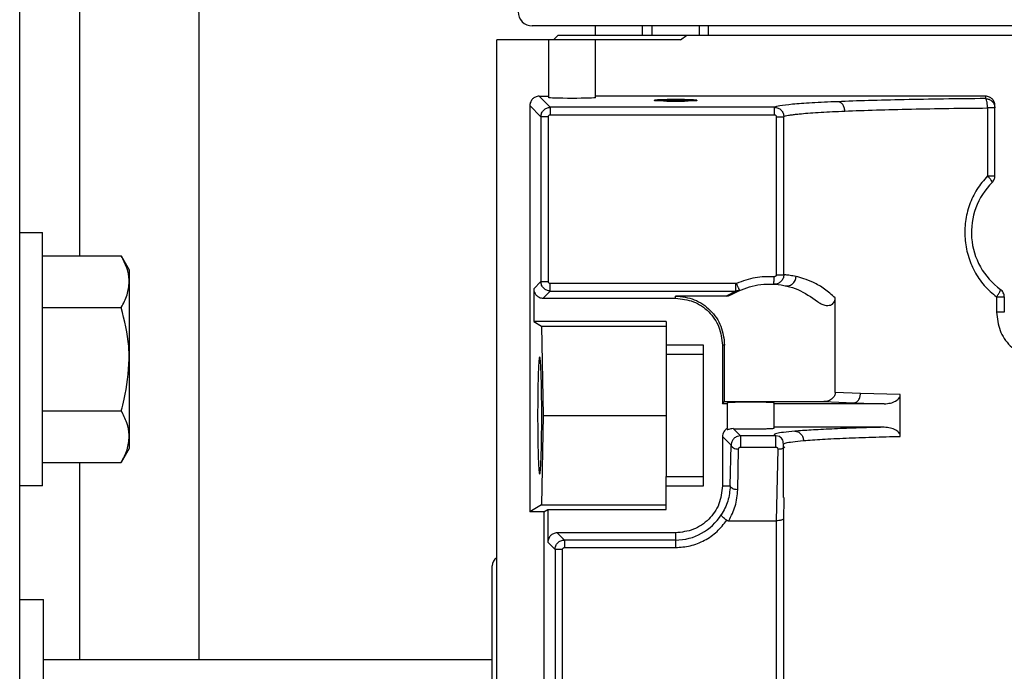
# Model space of a CAD drawing. Header units: inches. Extents: x 218.9 to 312.4, y 214.8 to 247.8.
# Tile 145 of 256: x 256.102 to 256.36, y 224.835 to 225.006. Entities that reach past the tile are written whole.
import ezdxf

# ---------------------------------------------------------------- set-up
doc = ezdxf.new("R2010")
doc.units = ezdxf.units.IN
doc.header["$LTSCALE"] = 0.25
doc.header["$MEASUREMENT"] = 0
doc.layers.add('ANNOTATIONS', color=1, linetype='Continuous')
doc.layers.add('MOTOR RH', color=7, linetype='Continuous')
doc.styles.add('ARIAL', font='arial.ttf', dxfattribs={"height": 0.09375})
doc.dimstyles.new('STANDARD$0', dxfattribs={"dimtxt": 0.09375, "dimasz": 0.09375, "dimexe": 0.03125, "dimexo": 0.046875, "dimgap": 0.09, "dimtad": 0, "dimtih": 1, "dimtoh": 1, "dimdec": 4, "dimzin": 0, "dimdsep": 46, "dimtxsty": 'ARIAL', "dimcen": 0.09, "dimadec": 0, "dimazin": 0, "dimtfac": 1, "dimtdec": 4, "dimtofl": 0, "dimtmove": 0, "dimatfit": 1, "dimfxl": 1, "dimtolj": 1, "dimtzin": 0, "dimarcsym": 0})

# ---------------------------------------------------------------- blocks, each defined once
blk = doc.blocks.new('*D113')
at = {"layer": 'ANNOTATIONS', "color": 0, "lineweight": -2, "transparency": 16777216}
for p, q in [((255.4929976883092, 223.5726725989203), (255.4929976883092, 225.8445399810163)), ((256.9914460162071, 225.558016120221), (256.9914460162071, 225.8445399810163)), ((255.5867476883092, 225.8132899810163), (256.0611257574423, 225.8132899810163)), ((256.8976960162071, 225.8132899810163), (256.4233179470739, 225.8132899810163))]:
    blk.add_line(p, q, dxfattribs=at)
at = {"layer": 'ANNOTATIONS', "color": 0, "transparency": 16777216}
for points in [[(255.5867476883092, 225.8289149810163), (255.5867476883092, 225.7976649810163), (255.4929976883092, 225.8132899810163)], [(256.8976960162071, 225.8289149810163), (256.8976960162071, 225.7976649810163), (256.9914460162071, 225.8132899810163)]]:
    blk.add_solid(points, dxfattribs=at)
at = {"layer": 'defpoints', "color": 0, "transparency": 16777216}
for p in [(255.4929976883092, 225.8132899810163), (256.9914460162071, 225.511141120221), (255.4929976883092, 223.5257975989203)]:
    blk.add_point(p, dxfattribs=at)
at = {"layer": 'ANNOTATIONS', "color": 0, "transparency": 16777216, "insert": (256.2422218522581, 225.8132899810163), "char_height": 0.09375, "attachment_point": 5, "style": 'ARIAL'}
blk.add_mtext('\\A1;25"', dxfattribs=at)
blk = doc.blocks.new('*D115')
at = {"layer": 'ANNOTATIONS', "color": 0, "lineweight": -2, "transparency": 16777216}
for p, q in [((255.4929976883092, 223.5726725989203), (255.4929976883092, 225.542391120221)), ((256.8367468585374, 224.8765007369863), (256.8367468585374, 225.542391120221)), ((255.5867476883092, 225.511141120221), (255.87455039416, 225.511141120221)), ((256.7429968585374, 225.511141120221), (256.4551941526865, 225.511141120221))]:
    blk.add_line(p, q, dxfattribs=at)
at = {"layer": 'ANNOTATIONS', "color": 0, "transparency": 16777216}
for points in [[(255.5867476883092, 225.526766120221), (255.5867476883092, 225.495516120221), (255.4929976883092, 225.511141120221)], [(256.7429968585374, 225.526766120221), (256.7429968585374, 225.495516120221), (256.8367468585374, 225.511141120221)]]:
    blk.add_solid(points, dxfattribs=at)
at = {"layer": 'defpoints', "color": 0, "transparency": 16777216}
for p in [(256.8367468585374, 225.511141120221), (256.8367468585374, 224.8296257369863), (255.4929976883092, 223.5257975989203)]:
    blk.add_point(p, dxfattribs=at)
at = {"layer": 'ANNOTATIONS', "color": 0, "transparency": 16777216, "insert": (256.1648722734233, 225.511141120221), "char_height": 0.09375, "attachment_point": 5, "style": 'ARIAL'}
blk.add_mtext('\\A1;21 1/2"', dxfattribs=at)

msp = doc.modelspace()

# ---------------------------------------------------------------- linework, layer by layer
at = {"layer": 'MOTOR RH'}
for p, q in [((256.1023742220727, 224.3383579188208), (256.1023742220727, 225.2446066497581)), ((256.1492483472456, 225.1664823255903), (256.1492483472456, 224.8382953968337)), ((256.1179993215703, 225.1258878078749), (256.1179993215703, 224.944034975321)), ((256.5035791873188, 225.004327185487), (256.2366008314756, 225.004327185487)), ((256.2532103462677, 225.0018655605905), (256.2532103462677, 225.004247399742)), ((256.2655137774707, 225.0018655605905), (256.2655137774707, 225.004247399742)), ((256.2680458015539, 225.0018655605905), (256.2680458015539, 225.004327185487)), ((256.2803480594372, 225.004327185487), (256.2803480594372, 225.0018655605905)), ((256.282738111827, 225.0018655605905), (256.282738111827, 225.004327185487)), ((256.2754600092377, 225.0006359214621), (256.2273738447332, 225.0006359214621)), ((256.2273738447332, 224.4888244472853), (256.2273738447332, 225.0006359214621)), ((256.2409069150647, 225.0006359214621), (256.2409069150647, 224.9855282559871)), ((256.2421377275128, 225.0006359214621), (256.2433685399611, 225.0018655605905)), ((256.2433685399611, 225.0018655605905), (256.496812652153, 225.0018655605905)), ((256.2532103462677, 224.9855282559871), (256.2532103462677, 225.0006359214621)), ((256.2754600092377, 225.0006359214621), (256.2771308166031, 225.0018655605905)), ((256.2384452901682, 224.9858732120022), (256.2409069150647, 224.9858732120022)), ((256.2413433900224, 224.982975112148), (256.2384452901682, 224.9858732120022)), ((256.3553267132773, 224.9858732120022), (256.2532103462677, 224.9858732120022)), ((256.2686606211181, 224.9846412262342), (256.2686606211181, 224.9847984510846)), ((256.2797332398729, 224.9846412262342), (256.2686606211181, 224.9846412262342)), ((256.271018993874, 224.9846412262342), (256.2714155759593, 224.9846294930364)), ((256.2797332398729, 224.9847984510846), (256.2797332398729, 224.9846412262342)), ((256.3553267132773, 224.9858732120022), (256.3553267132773, 224.9852560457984)), ((256.2359860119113, 224.9834139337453), (256.2359860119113, 224.8769750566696)), ((256.2359860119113, 224.9834139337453), (256.2388841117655, 224.9805158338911)), ((256.3000363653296, 224.982975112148), (256.2413433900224, 224.982975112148)), ((256.2413433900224, 224.982975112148), (256.2413433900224, 224.9810062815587)), ((256.3000363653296, 224.9810062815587), (256.3000363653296, 224.982975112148)), ((256.3558441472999, 224.9827967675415), (256.3558441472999, 224.9650092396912)), ((256.357787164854, 224.9650092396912), (256.357787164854, 224.9834092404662)), ((256.2388841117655, 224.9805158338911), (256.2388841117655, 224.9372954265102)), ((256.240851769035, 224.9805158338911), (256.2388841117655, 224.9805158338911)), ((256.240851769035, 224.9372954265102), (256.240851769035, 224.9805158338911)), ((256.2413433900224, 224.9810062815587), (256.3000363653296, 224.9810062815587)), ((256.300527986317, 224.9805158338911), (256.300527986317, 224.9390812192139)), ((256.3024944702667, 224.9390812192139), (256.3024944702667, 224.9805158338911)), ((256.1023742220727, 224.9501573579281), (256.1083112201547, 224.9501573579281)), ((256.1083112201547, 224.8837826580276), (256.1083112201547, 224.9501573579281)), ((256.1083112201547, 224.944034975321), (256.1289675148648, 224.944034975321)), ((256.1289675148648, 224.944034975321), (256.1310618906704, 224.9404094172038)), ((256.1310618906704, 224.9404094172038), (256.1310618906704, 224.8935329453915)), ((256.300527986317, 224.9390812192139), (256.3024944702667, 224.9390812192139)), ((256.2388841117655, 224.9372954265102), (256.2370173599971, 224.935427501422)), ((256.2388841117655, 224.9372954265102), (256.240851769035, 224.9372954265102)), ((256.2899282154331, 224.936802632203), (256.2413433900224, 224.936802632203)), ((256.2899282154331, 224.9348361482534), (256.2899282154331, 224.936802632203)), ((256.2370173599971, 224.935427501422), (256.2370173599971, 224.9268176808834)), ((256.239476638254, 224.9329682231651), (256.2413433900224, 224.9348361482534)), ((256.239476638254, 224.9329682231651), (256.2741259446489, 224.9329682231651)), ((256.2413433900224, 224.9348361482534), (256.2899282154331, 224.9348361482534)), ((256.2741259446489, 224.9329682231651), (256.2741259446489, 224.93352672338)), ((256.2873750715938, 224.93352672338), (256.2741259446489, 224.93352672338)), ((256.2899282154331, 224.9348361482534), (256.2873750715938, 224.93352672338)), ((256.2886410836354, 224.9338763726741), (256.2909067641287, 224.9350379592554)), ((256.3159571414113, 224.9082557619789), (256.3159571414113, 224.9330268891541)), ((256.3582189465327, 224.9332779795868), (256.3582189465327, 224.9292769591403)), ((256.3602476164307, 224.9332779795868), (256.3602476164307, 224.9292769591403)), ((256.1083112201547, 224.9305019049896), (256.1289675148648, 224.9305019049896)), ((256.2370173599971, 224.9268176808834), (256.239035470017, 224.9255856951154)), ((256.2716654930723, 224.9268176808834), (256.2370173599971, 224.9268176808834)), ((256.239035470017, 224.9255856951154), (256.2395059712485, 224.9022108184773)), ((256.239035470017, 224.9255856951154), (256.2716654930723, 224.9255856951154)), ((256.2716654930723, 224.9268176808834), (256.2716654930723, 224.9181843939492)), ((256.2815072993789, 224.9206647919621), (256.2716654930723, 224.9206647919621)), ((256.2815072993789, 224.8837568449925), (256.2815072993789, 224.9206647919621)), ((256.286429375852, 224.9206647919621), (256.286429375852, 224.9052872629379)), ((256.2869878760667, 224.9206647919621), (256.286429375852, 224.9206647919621)), ((256.2869878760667, 224.9058457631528), (256.2869878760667, 224.9206647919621)), ((256.2815072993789, 224.9181843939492), (256.2716654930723, 224.9181843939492)), ((256.3225770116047, 224.9079812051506), (256.3159571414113, 224.9082557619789)), ((256.3329972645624, 224.9076761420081), (256.3225770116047, 224.9079812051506)), ((256.3329972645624, 224.8967454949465), (256.3329972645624, 224.9076761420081)), ((256.286429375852, 224.9052872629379), (256.2869878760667, 224.9058457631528)), ((256.2876590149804, 224.9052872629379), (256.286429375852, 224.9052872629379)), ((256.2869878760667, 224.9058457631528), (256.3129722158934, 224.9058457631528)), ((256.2876590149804, 224.9055008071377), (256.2876590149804, 224.8988058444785)), ((256.2999624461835, 224.8989208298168), (256.2999624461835, 224.9055008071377)), ((256.3287956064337, 224.9052872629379), (256.2999624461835, 224.9052872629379)), ((256.3129722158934, 224.9058457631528), (256.32084988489, 224.9055219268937)), ((256.32084988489, 224.9055219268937), (256.3287956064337, 224.9052872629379)), ((256.1083112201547, 224.9034381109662), (256.1289675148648, 224.9034381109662)), ((256.2395059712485, 224.9022108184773), (256.239035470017, 224.8788359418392)), ((256.2395059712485, 224.9022108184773), (256.2716654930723, 224.9022108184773)), ((256.2273668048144, 224.897289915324), (256.2273738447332, 224.897289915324)), ((256.2911531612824, 224.8968698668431), (256.2892465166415, 224.8987753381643)), ((256.2911531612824, 224.8968698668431), (256.2902414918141, 224.8966962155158)), ((256.3004411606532, 224.8968698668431), (256.2911531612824, 224.8968698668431)), ((256.3287956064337, 224.8991343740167), (256.2999624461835, 224.8991343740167)), ((256.3013610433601, 224.8966938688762), (256.3004411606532, 224.8968698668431)), ((256.286429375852, 224.8966750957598), (256.286429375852, 224.8837568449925)), ((256.2886844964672, 224.8944199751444), (256.286429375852, 224.8966750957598)), ((256.2884697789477, 224.8837568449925), (256.2886844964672, 224.8944199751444)), ((256.30242289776, 224.8806944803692), (256.30242289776, 224.8946968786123)), ((256.3024745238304, 224.8946968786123), (256.302428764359, 224.8947273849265)), ((256.1310618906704, 224.8935329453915), (256.1289675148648, 224.8899073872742)), ((256.2904362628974, 224.8827712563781), (256.2906521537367, 224.8934367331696)), ((256.2911531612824, 224.893917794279), (256.3004411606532, 224.893917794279)), ((256.3009057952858, 224.8934343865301), (256.300522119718, 224.8746378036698)), ((256.1083112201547, 224.8899073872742), (256.1289675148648, 224.8899073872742)), ((256.1179993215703, 224.8899073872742), (256.1179993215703, 224.8382953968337)), ((256.2716654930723, 224.8776039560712), (256.2716654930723, 224.8862372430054)), ((256.2716654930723, 224.8862372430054), (256.2815072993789, 224.8862372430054)), ((256.1083112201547, 224.8837826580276), (256.1023742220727, 224.8837826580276)), ((256.2716654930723, 224.8837568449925), (256.2815072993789, 224.8837568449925)), ((256.286429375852, 224.8837568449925), (256.2884697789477, 224.8837568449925)), ((256.239035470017, 224.8788359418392), (256.2359860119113, 224.8769750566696)), ((256.239035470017, 224.8788359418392), (256.2716654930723, 224.8788359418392)), ((256.3024944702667, 224.8751657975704), (256.3025906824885, 224.8802251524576)), ((256.3025906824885, 224.8802251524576), (256.3026000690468, 224.8806944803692)), ((256.2396772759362, 224.8769750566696), (256.2359860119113, 224.8769750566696)), ((256.2396772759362, 224.8769750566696), (256.240708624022, 224.8776039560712)), ((256.2396772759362, 224.8769750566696), (256.2396772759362, 224.7059895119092)), ((256.240708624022, 224.8776039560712), (256.240708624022, 224.8689941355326)), ((256.240708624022, 224.8776039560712), (256.2716654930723, 224.8776039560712)), ((256.2880743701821, 224.8746378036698), (256.300522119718, 224.8746378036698)), ((256.300522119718, 224.8746378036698), (256.300527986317, 224.7975671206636)), ((256.3024944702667, 224.7975671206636), (256.3024944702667, 224.8751657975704)), ((256.2741259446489, 224.8714534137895), (256.2431679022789, 224.8714534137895)), ((256.2450346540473, 224.8695854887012), (256.2431679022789, 224.8714534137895)), ((256.2741259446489, 224.8714534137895), (256.2741259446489, 224.8676190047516)), ((256.240708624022, 224.8689941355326), (256.2425753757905, 224.8671262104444)), ((256.2741259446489, 224.8695854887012), (256.2450346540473, 224.8695854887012)), ((256.2450346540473, 224.8695854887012), (256.2450346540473, 224.8676190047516)), ((256.2425753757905, 224.8671262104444), (256.2425753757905, 224.7975671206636)), ((256.2445430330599, 224.8671262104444), (256.2425753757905, 224.8671262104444)), ((256.2445430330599, 224.7975671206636), (256.2445430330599, 224.8671262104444)), ((256.2450346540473, 224.8676190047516), (256.2741259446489, 224.8676190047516)), ((256.1023742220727, 224.8539826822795), (256.1086244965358, 224.8539826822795)), ((256.1086244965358, 224.7289818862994), (256.1086244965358, 224.8539826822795)), ((256.1086244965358, 224.8382953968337), (256.2261430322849, 224.8382953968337))]:
    msp.add_line(p, q, dxfattribs=at)
at = {"layer": 'MOTOR RH', "flags": 128}
msp.add_lwpolyline([(256.2998908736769, 224.9366266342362), (256.2998932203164, 224.9366641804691), (256.2998990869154, 224.9367744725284), (256.2999096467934, 224.9369575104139), (256.2999248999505, 224.9372015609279), (256.2999424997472, 224.9374995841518), (256.2999624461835, 224.9378375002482), (256.2999835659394, 224.9382082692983), (256.3000070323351, 224.9385907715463)], dxfattribs=at)
at = {"layer": 'MOTOR RH'}
for centre, radius, start, end in [((256.2366012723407, 225.0080179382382), 0.003690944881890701, 180, 270), ((256.3700904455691, 224.9501931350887), 0.01845472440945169, 134.9008275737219, 233.9681209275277), ((256.2741258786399, 224.8837561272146), 0.0141701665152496, 269.999999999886, 327.8344107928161), ((256.2286042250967, 224.8628407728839), 0.002460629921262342, 120.6831529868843, 180)]:
    msp.add_arc(centre, radius, start, end, dxfattribs=at)
at = {"layer": 'MOTOR RH', "extrusion": (0, 0, -1)}
msp.add_ellipse((256.247058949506, 224.9855285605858), major_axis=(-0.00615157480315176, 0), ratio=0.03492076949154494, start_param=3.141592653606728, end_param=6.283185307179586, dxfattribs=at)
at = {"layer": 'MOTOR RH'}
for points, knots in [([(256.2384452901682, 224.9858732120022), (256.2382702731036, 224.985862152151), (256.2379227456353, 224.985840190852), (256.23730984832, 224.9856308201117), (256.2366663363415, 224.9851924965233), (256.236229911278, 224.9845487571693), (256.2360154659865, 224.9839370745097), (256.2359958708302, 224.983589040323), (256.2359860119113, 224.9834139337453)], [0, 0, 0, 0, 0.1361238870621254, 0.2702981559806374, 0.4999359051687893, 0.7295736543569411, 0.8639402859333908, 1, 1, 1, 1]), ([(256.2769794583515, 224.9849674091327), (256.2763362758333, 224.9849769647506), (256.2753467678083, 224.9849916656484), (256.2738778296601, 224.9849949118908), (256.2727478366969, 224.9849871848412), (256.2716780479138, 224.9849734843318), (256.2704439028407, 224.9849462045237), (256.269274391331, 224.9848963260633), (256.2686714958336, 224.9848413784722), (256.268660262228, 224.9848078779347), (256.2686571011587, 224.9847984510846)], [0, 0, 0, 0, 0.1795958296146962, 0.2763002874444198, 0.3749410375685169, 0.4735364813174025, 0.5703838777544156, 0.7500064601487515, 0.9296533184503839, 1, 1, 1, 1]), ([(256.2714155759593, 224.9846294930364), (256.2720586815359, 224.9846199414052), (256.2730481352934, 224.9846052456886), (256.274517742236, 224.9846019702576), (256.275644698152, 224.9846097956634), (256.2766581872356, 224.9846222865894), (256.2772217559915, 224.9846354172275), (256.277471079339, 224.9846412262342)], [0, 0, 0, 0, 0.3254635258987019, 0.5007437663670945, 0.679504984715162, 0.8582127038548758, 1, 1, 1, 1]), ([(256.2797367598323, 224.9847984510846), (256.2797429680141, 224.9848024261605), (256.2797720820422, 224.9848210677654), (256.2795993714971, 224.9848468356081), (256.279198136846, 224.9848860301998), (256.2784237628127, 224.9849284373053), (256.2775484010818, 224.984952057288), (256.2769794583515, 224.9849674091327)], [0, 0, 0, 0, 0.05341153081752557, 0.2504799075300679, 0.4476459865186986, 0.6409966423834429, 1, 1, 1, 1]), ([(256.3553267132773, 224.9852560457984), (256.3516205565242, 224.9852211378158), (256.3442075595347, 224.9851513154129), (256.3339110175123, 224.9849708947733), (256.3244520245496, 224.9847412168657), (256.3192215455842, 224.9845447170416), (256.3166059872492, 224.9844464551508)], [0, 0, 0, 0, 0.2499099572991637, 0.4998660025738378, 0.7499025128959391, 1, 1, 1, 1]), ([(256.357787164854, 224.9834092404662), (256.3577773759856, 224.9835851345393), (256.357757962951, 224.983933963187), (256.3575433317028, 224.9845465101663), (256.3571061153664, 224.9851898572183), (256.3564639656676, 224.9856309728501), (256.3558500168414, 224.9858402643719), (256.355502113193, 224.9858621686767), (256.3553267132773, 224.9858732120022)], [0, 0, 0, 0, 0.1364946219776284, 0.2706926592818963, 0.5000422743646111, 0.7297383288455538, 0.8637442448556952, 1, 1, 1, 1]), ([(256.3553267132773, 224.9852560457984), (256.355649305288, 224.985218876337), (256.3562940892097, 224.9851445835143), (256.3571077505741, 224.9845764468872), (256.3576755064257, 224.9837631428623), (256.3577499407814, 224.98311893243), (256.357787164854, 224.9827967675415)], [0, 0, 0, 0, 0.2501796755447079, 0.5000490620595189, 0.7499782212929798, 0.9999999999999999, 0.9999999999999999, 0.9999999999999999, 0.9999999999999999]), ([(256.3556869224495, 224.9845074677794), (256.3556341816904, 224.9847137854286), (256.3555285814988, 224.9851268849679), (256.3553940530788, 224.9852129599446), (256.3553267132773, 224.9852560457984)], [0, 0, 0, 0, 0.4994381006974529, 1, 1, 1, 1]), ([(256.3558441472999, 224.9827967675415), (256.3558410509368, 224.9829542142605), (256.3558348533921, 224.9832693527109), (256.3558038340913, 224.983723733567), (256.3557543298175, 224.9841483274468), (256.3557094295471, 224.9843875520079), (256.3556869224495, 224.9845074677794)], [0, 0, 0, 0, 0.249674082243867, 0.4997366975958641, 0.7492336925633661, 1, 1, 1, 1]), ([(256.2388841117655, 224.9805158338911), (256.2389214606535, 224.9808371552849), (256.238996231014, 224.9814804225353), (256.2395635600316, 224.9822934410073), (256.2403773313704, 224.9828606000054), (256.241021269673, 224.9829369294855), (256.2413433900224, 224.982975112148)], [0, 0, 0, 0, 0.2495774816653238, 0.4996399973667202, 0.7497025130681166, 1, 1, 1, 1]), ([(256.3166059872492, 224.9844464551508), (256.3142553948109, 224.9843394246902), (256.3095546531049, 224.984125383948), (256.304557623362, 224.983759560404), (256.3011027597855, 224.983375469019), (256.3003909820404, 224.9831082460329), (256.3000363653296, 224.982975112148)], [0, 0, 0, 0, 0.2503241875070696, 0.5006011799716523, 0.7511931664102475, 1, 1, 1, 1]), ([(256.3000363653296, 224.982975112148), (256.3002025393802, 224.9829648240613), (256.3005333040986, 224.9829443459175), (256.3011607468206, 224.9827412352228), (256.3018376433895, 224.982276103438), (256.3023878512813, 224.9814576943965), (256.3024591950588, 224.9808274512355), (256.3024944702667, 224.9805158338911)], [0, 0, 0, 0, 0.1296750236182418, 0.258114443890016, 0.5102965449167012, 0.7578710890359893, 1, 1, 1, 1]), ([(256.3024944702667, 224.9805158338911), (256.3026169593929, 224.9805802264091), (256.302851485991, 224.9807035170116), (256.3036611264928, 224.9808762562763), (256.3046705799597, 224.9810343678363), (256.3058213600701, 224.9811729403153), (256.3080040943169, 224.9813888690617), (256.3117714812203, 224.9816725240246), (256.3163147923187, 224.9818855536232), (256.3184821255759, 224.981987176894)], [0, 0, 0, 0, 0.1204875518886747, 0.2306942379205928, 0.3306234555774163, 0.4202962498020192, 0.4996733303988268, 0.7613250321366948, 1, 1, 1, 1]), ([(256.3184821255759, 224.981987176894), (256.318452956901, 224.982292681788), (256.3184081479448, 224.982761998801), (256.3181689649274, 224.983327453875), (256.3179275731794, 224.9837191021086), (256.3176301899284, 224.9840370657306), (256.3171969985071, 224.9843452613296), (256.3168390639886, 224.984406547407), (256.3166059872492, 224.9844464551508)], [0, 0, 0, 0, 0.2397718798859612, 0.3683378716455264, 0.500250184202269, 0.6315757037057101, 0.7600926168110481, 1, 1, 1, 1]), ([(256.3184821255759, 224.981987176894), (256.3211371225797, 224.9820897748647), (256.3263633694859, 224.9822917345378), (256.335705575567, 224.9825205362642), (256.3455210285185, 224.9826971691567), (256.3524425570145, 224.9827639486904), (256.3558441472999, 224.9827967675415)], [0, 0, 0, 0, 0.2623844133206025, 0.5164923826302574, 0.7623798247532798, 1, 1, 1, 1]), ([(256.357787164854, 224.9827967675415), (256.3577594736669, 224.9827967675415), (256.3577041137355, 224.9827967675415), (256.357274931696, 224.9827967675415), (256.3566446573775, 224.9827967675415), (256.3561109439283, 224.9827967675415), (256.3558441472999, 224.9827967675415)], [0, 0, 0, 0, 0.2500649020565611, 0.499927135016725, 0.7500198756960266, 1, 1, 1, 1]), ([(256.240851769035, 224.9805158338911), (256.2408586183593, 224.980580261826), (256.2408723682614, 224.9807095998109), (256.2409884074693, 224.9808697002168), (256.2411482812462, 224.9809880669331), (256.2412780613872, 224.9810001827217), (256.2413433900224, 224.9810062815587)], [0, 0, 0, 0, 0.2490200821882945, 0.4999035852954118, 0.7482618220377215, 1, 1, 1, 1]), ([(256.3000363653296, 224.9810062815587), (256.3001007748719, 224.9809998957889), (256.3002301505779, 224.980987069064), (256.3003911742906, 224.9808705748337), (256.3005073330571, 224.980709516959), (256.3005211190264, 224.9805802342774), (256.300527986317, 224.9805158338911)], [0, 0, 0, 0, 0.2488531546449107, 0.4998568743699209, 0.7508605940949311, 1, 1, 1, 1]), ([(256.300527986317, 224.9805158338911), (256.300778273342, 224.9805158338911), (256.3012790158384, 224.9805158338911), (256.3019176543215, 224.9805158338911), (256.3023764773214, 224.9805158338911), (256.3024551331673, 224.9805158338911), (256.3024944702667, 224.9805158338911)], [0, 0, 0, 0, 0.2499703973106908, 0.5001090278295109, 0.7499961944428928, 1, 1, 1, 1]), ([(256.3558441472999, 224.9650092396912), (256.3548682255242, 224.9638635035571), (256.3529199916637, 224.9615762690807), (256.3510105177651, 224.9574573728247), (256.3499423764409, 224.9530804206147), (256.3498162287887, 224.9485759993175), (256.3506079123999, 224.9441346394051), (256.3523208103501, 224.9399584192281), (256.3548259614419, 224.9361929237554), (256.3570935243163, 224.9342448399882), (256.3582189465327, 224.9332779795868)], [0, 0, 0, 0, 0.1261968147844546, 0.2519268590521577, 0.3763330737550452, 0.4999094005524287, 0.6239865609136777, 0.7493971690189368, 0.8756224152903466, 1, 1, 1, 1]), ([(256.3570632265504, 224.9632656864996), (256.3570739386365, 224.9633144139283), (256.3570960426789, 224.9634149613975), (256.3568529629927, 224.963822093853), (256.3564300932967, 224.9643736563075), (256.3560381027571, 224.9647988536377), (256.3558441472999, 224.9650092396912)], [0, 0, 0, 0, 0.2383065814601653, 0.4917379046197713, 0.748513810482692, 1, 1, 1, 1]), ([(256.3558441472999, 224.9650092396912), (256.3561109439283, 224.9650092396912), (256.3566446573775, 224.9650092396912), (256.357274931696, 224.9650092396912), (256.3577041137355, 224.9650092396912), (256.3577594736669, 224.9650092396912), (256.357787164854, 224.9650092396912)], [0, 0, 0, 0, 0.2499801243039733, 0.500072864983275, 0.7499350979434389, 1, 1, 1, 1]), ([(256.3570632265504, 224.9632656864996), (256.3571711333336, 224.9633861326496), (256.3573867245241, 224.9636267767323), (256.3576124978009, 224.964058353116), (256.3577607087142, 224.9645233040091), (256.3577783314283, 224.9648469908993), (256.357787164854, 224.9650092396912)], [0, 0, 0, 0, 0.2498637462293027, 0.4992125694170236, 0.7489791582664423, 0.9999999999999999, 0.9999999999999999, 0.9999999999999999, 0.9999999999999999]), ([(256.1310618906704, 224.9372672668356), (256.1310592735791, 224.9374276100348), (256.1310394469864, 224.9386423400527), (256.1305823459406, 224.9409343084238), (256.1295090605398, 224.9429951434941), (256.1289675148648, 224.944034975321)], [0, 0, 0, 0, 0.07006288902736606, 0.5307833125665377, 0.9999999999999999, 0.9999999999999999, 0.9999999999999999, 0.9999999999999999]), ([(256.3000070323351, 224.9385907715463), (256.2983085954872, 224.938589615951), (256.2949118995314, 224.9385873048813), (256.2917200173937, 224.9374256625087), (256.2901241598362, 224.9368448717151)], [0, 0, 0, 0, 0.5000261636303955, 1, 1, 1, 1]), ([(256.3024944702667, 224.9390812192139), (256.302457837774, 224.9387556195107), (256.302402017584, 224.9382594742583), (256.3020712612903, 224.9376717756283), (256.3016665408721, 224.9371950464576), (256.3011251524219, 224.9368430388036), (256.3004858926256, 224.9366326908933), (256.3000978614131, 224.9366287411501), (256.2998908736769, 224.9366266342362)], [0, 0, 0, 0, 0.2427155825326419, 0.36984733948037, 0.4998789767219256, 0.7100916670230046, 0.8453540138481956, 1, 1, 1, 1]), ([(256.300527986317, 224.9390812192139), (256.30052634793, 224.9390473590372), (256.3005231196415, 224.9389806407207), (256.300492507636, 224.9388853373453), (256.3004428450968, 224.9387983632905), (256.3003760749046, 224.9387230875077), (256.3002959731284, 224.9386604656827), (256.3002056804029, 224.9386154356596), (256.3001072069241, 224.9385916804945), (256.3000403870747, 224.9385910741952), (256.3000070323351, 224.9385907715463)], [0, 0, 0, 0, 0.1266343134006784, 0.249521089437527, 0.3710003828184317, 0.499822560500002, 0.6241700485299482, 0.7500637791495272, 0.8752383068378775, 1, 1, 1, 1]), ([(256.3057023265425, 224.9386306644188), (256.3051535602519, 224.9387365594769), (256.3040440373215, 224.9389506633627), (256.3029477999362, 224.9390526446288), (256.302648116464, 224.9390715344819), (256.3024944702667, 224.9390812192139)], [0, 0, 0, 0, 0.3228993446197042, 0.6528539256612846, 1, 1, 1, 1]), ([(256.3028464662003, 224.9362253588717), (256.3031511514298, 224.9361964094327), (256.3036288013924, 224.936151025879), (256.3042644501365, 224.9363671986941), (256.3047409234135, 224.9366478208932), (256.3051516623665, 224.9370538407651), (256.3054617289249, 224.9375448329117), (256.305658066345, 224.9380818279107), (256.3056878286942, 224.9384508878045), (256.3057023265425, 224.9386306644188)], [0, 0, 0, 0, 0.2194569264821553, 0.3440389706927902, 0.4751491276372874, 0.6099232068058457, 0.7450638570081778, 0.8758153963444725, 1, 1, 1, 1]), ([(256.3159571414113, 224.9330268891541), (256.3150285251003, 224.9338467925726), (256.3130658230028, 224.9355797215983), (256.3102472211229, 224.9371229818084), (256.3076784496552, 224.9381456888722), (256.3063591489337, 224.9384694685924), (256.3057023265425, 224.9386306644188)], [0, 0, 0, 0, 0.2298465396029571, 0.4857983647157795, 0.7440013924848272, 1, 1, 1, 1]), ([(256.1289675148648, 224.9305019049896), (256.1295528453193, 224.9316011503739), (256.1307340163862, 224.9338193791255), (256.1309519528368, 224.9361111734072), (256.1310618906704, 224.9372672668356)], [0, 0, 0, 0, 0.4955509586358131, 1, 1, 1, 1]), ([(256.2413433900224, 224.9348361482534), (256.2410212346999, 224.9348733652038), (256.2403770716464, 224.9349477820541), (256.2395636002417, 224.9355156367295), (256.2389957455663, 224.9363291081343), (256.2389213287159, 224.9369732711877), (256.2388841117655, 224.9372954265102)], [0, 0, 0, 0, 0.2500572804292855, 0.5, 0.7499427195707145, 1, 1, 1, 1]), ([(256.2413433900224, 224.936802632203), (256.2412789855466, 224.9368099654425), (256.2411497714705, 224.9368246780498), (256.240989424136, 224.9369403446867), (256.2408714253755, 224.9371004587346), (256.2408583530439, 224.9372301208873), (256.240851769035, 224.9372954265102)], [0, 0, 0, 0, 0.2491712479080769, 0.4999098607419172, 0.7481246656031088, 1, 1, 1, 1]), ([(256.2413433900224, 224.9348361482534), (256.2413433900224, 224.9348733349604), (256.2413433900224, 224.9349476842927), (256.2413433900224, 224.9354035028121), (256.2413433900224, 224.9360466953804), (256.2413433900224, 224.9365507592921), (256.2413433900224, 224.936802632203)], [0, 0, 0, 0, 0.250052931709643, 0.4999439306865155, 0.750129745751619, 1, 1, 1, 1]), ([(256.2886410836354, 224.9338763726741), (256.2904719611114, 224.9347587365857), (256.2941339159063, 224.9365235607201), (256.3002933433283, 224.9368750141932), (256.3063229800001, 224.9355674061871), (256.3096644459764, 224.9332527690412), (256.3113354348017, 224.9320952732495)], [0, 0, 0, 0, 0.2499936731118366, 0.5000146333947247, 0.7499690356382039, 1, 1, 1, 1]), ([(256.2901241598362, 224.9368448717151), (256.2900924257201, 224.9368331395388), (256.2900291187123, 224.9368097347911), (256.2899617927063, 224.9368049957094), (256.2899282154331, 224.936802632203)], [0, 0, 0, 0, 0.5012733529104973, 1, 1, 1, 1]), ([(256.2909067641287, 224.9350379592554), (256.2908967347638, 224.9350623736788), (256.290881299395, 224.9350999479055), (256.2907835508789, 224.9353228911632), (256.2906820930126, 224.9355567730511), (256.290555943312, 224.935845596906), (256.2903749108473, 224.9362670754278), (256.2902229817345, 224.9366171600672), (256.2901241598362, 224.9368448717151)], [0, 0, 0, 0, 0.239120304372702, 0.3680103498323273, 0.4995629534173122, 0.6311684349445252, 0.7600944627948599, 1, 1, 1, 1]), ([(256.2370173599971, 224.935427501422), (256.2370273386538, 224.9352524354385), (256.2370471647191, 224.9349046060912), (256.2372593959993, 224.9342920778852), (256.2376978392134, 224.9336492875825), (256.238340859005, 224.9332118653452), (256.2389527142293, 224.9329975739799), (256.2393011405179, 224.9329780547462), (256.239476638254, 224.9329682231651)], [0, 0, 0, 0, 0.1360247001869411, 0.2702602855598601, 0.5000121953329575, 0.7293401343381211, 0.8636721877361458, 0.9999999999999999, 0.9999999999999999, 0.9999999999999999, 0.9999999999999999]), ([(256.2741259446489, 224.93352672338), (256.2758113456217, 224.9333335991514), (256.2791820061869, 224.9329473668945), (256.2834332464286, 224.9299732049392), (256.2864073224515, 224.925721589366), (256.2867943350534, 224.9223505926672), (256.2869878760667, 224.9206647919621)], [0, 0, 0, 0, 0.2499933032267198, 0.4999656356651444, 0.7499379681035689, 1, 1, 1, 1]), ([(256.2741259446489, 224.9329682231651), (256.2757382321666, 224.9327833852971), (256.2789622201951, 224.9324137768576), (256.2830288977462, 224.9295691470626), (256.2858752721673, 224.9255027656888), (256.286244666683, 224.9222775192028), (256.286429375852, 224.9206647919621)], [0, 0, 0, 0, 0.2500008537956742, 0.4999106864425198, 0.7499392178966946, 1, 1, 1, 1]), ([(256.2873750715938, 224.93352672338), (256.2875981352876, 224.9335410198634), (256.2880444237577, 224.9335696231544), (256.2884421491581, 224.9337740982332), (256.2886410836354, 224.9338763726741)], [0, 0, 0, 0, 0.4998195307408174, 1, 1, 1, 1]), ([(256.2909067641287, 224.9350379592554), (256.2907489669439, 224.9349785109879), (256.2904334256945, 224.9348596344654), (256.2900965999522, 224.934843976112), (256.2899282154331, 224.9348361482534)], [0, 0, 0, 0, 0.5000841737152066, 0.9999999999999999, 0.9999999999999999, 0.9999999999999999, 0.9999999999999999]), ([(256.3113354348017, 224.9320952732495), (256.3116387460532, 224.9318756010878), (256.3122095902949, 224.9314621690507), (256.3131296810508, 224.9311314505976), (256.313959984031, 224.9310197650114), (256.3146580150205, 224.9311238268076), (256.3152261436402, 224.9313955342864), (256.3156407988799, 224.9318213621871), (256.3159130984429, 224.9323832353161), (256.3159420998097, 224.9328070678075), (256.3159571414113, 224.9330268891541)], [0, 0, 0, 0, 0.1858313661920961, 0.3497422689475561, 0.4814228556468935, 0.5998700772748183, 0.6962876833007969, 0.7898823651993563, 0.8910221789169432, 1, 1, 1, 1]), ([(256.3582189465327, 224.9332779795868), (256.3583847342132, 224.9335213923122), (256.3587184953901, 224.9340114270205), (256.3590813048, 224.9346511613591), (256.3592832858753, 224.9351188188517), (256.3592507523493, 224.9352193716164), (256.3592350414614, 224.9352679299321)], [0, 0, 0, 0, 0.2483777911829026, 0.5000303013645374, 0.758557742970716, 1, 1, 1, 1]), ([(256.3582189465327, 224.9332779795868), (256.3584955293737, 224.9332779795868), (256.3590487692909, 224.9332779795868), (256.3597082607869, 224.9332779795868), (256.3601608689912, 224.9332779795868), (256.3602186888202, 224.9332779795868), (256.3602476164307, 224.9332779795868)], [0, 0, 0, 0, 0.2499445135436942, 0.4999561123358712, 0.7498250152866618, 1, 1, 1, 1]), ([(256.3602476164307, 224.9332779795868), (256.360234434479, 224.9334714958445), (256.3602081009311, 224.9338580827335), (256.3599979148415, 224.9344044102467), (256.3596802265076, 224.9348953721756), (256.3593833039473, 224.935143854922), (256.3592350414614, 224.9352679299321)], [0, 0, 0, 0, 0.2503855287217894, 0.5001944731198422, 0.750431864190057, 1, 1, 1, 1]), ([(256.1310618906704, 224.9169711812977), (256.1310358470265, 224.9180991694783), (256.1309301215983, 224.9226782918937), (256.1298109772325, 224.9271395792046), (256.1289675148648, 224.9305019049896)], [0, 0, 0, 0, 0.2463328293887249, 1, 1, 1, 1]), ([(256.3602476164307, 224.9292769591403), (256.3602221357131, 224.9292769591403), (256.3601691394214, 224.9292769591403), (256.3597247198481, 224.9292769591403), (256.3590566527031, 224.9292769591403), (256.3584939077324, 224.9292769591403), (256.3582189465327, 224.9292769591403)], [0, 0, 0, 0, 0.236481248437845, 0.4918475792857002, 0.7517131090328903, 1, 1, 1, 1]), ([(256.3582189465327, 224.9292769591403), (256.3584012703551, 224.9276492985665), (256.3587647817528, 224.9244041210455), (256.3615395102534, 224.9203046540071), (256.364848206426, 224.9180336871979), (256.3678118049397, 224.9171271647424), (256.3700909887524, 224.916897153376), (256.372370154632, 224.9171270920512), (256.3753347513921, 224.9180335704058), (256.378641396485, 224.9203068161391), (256.3814168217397, 224.9244047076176), (256.3817800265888, 224.9276492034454), (256.3819622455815, 224.9292769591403)], [0, 0, 0, 0, 0.1282354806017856, 0.2556717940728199, 0.3795322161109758, 0.4401084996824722, 0.500001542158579, 0.5599254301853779, 0.6205017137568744, 0.7443968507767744, 0.8717645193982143, 0.9999999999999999, 0.9999999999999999, 0.9999999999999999, 0.9999999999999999]), ([(256.2391011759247, 224.9022108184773), (256.2390942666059, 224.9041458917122), (256.2390836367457, 224.9071229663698), (256.2390151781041, 224.9106975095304), (256.2389469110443, 224.9131648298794), (256.2388609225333, 224.9151597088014), (256.2387359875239, 224.9170169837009), (256.2385634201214, 224.9179637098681), (256.23839282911, 224.9170168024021), (256.2382681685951, 224.9151596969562), (256.2381803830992, 224.9131648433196), (256.2381120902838, 224.9106975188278), (256.2380460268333, 224.9071229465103), (256.238034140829, 224.9041458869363), (256.2380264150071, 224.9022108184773)], [0, 0, 0, 0, 0.1196887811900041, 0.1841389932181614, 0.24993134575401, 0.3157555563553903, 0.3802265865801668, 0.5000121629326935, 0.6197729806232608, 0.6842440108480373, 0.7500688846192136, 0.8158612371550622, 0.880311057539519, 0.9999999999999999, 0.9999999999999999, 0.9999999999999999, 0.9999999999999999]), ([(256.2716654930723, 224.9181843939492), (256.2716654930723, 224.9178596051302), (256.2716654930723, 224.9172100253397), (256.2716654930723, 224.9134789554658), (256.2716654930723, 224.9082995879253), (256.2716654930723, 224.9022108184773), (256.2716654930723, 224.8961220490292), (256.2716654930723, 224.8909426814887), (256.2716654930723, 224.8872116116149), (256.2716654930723, 224.8865620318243), (256.2716654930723, 224.8862372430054)], [0, 0, 0, 0, 0.1249977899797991, 0.2499964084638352, 0.3750046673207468, 0.5, 0.6249953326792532, 0.7500035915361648, 0.8750022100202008, 1, 1, 1, 1]), ([(256.1289675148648, 224.9034381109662), (256.1292501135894, 224.9044495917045), (256.1304817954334, 224.9088580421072), (256.130809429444, 224.913440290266), (256.1310618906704, 224.9169711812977)], [0, 0, 0, 0, 0.2294413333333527, 1, 1, 1, 1]), ([(256.2273738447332, 224.9151713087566), (256.2273738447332, 224.9154515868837), (256.2273738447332, 224.9160126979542), (256.2273738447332, 224.9167647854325), (256.2273738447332, 224.9171767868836), (256.2273738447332, 224.9173583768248)], [0, 0, 0, 0, 0.3582109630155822, 0.7171310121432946, 0.9999999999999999, 0.9999999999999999, 0.9999999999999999, 0.9999999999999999]), ([(256.3159571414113, 224.9082557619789), (256.3159476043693, 224.9081114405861), (256.3159283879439, 224.9078206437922), (256.3157766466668, 224.9073941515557), (256.3155367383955, 224.9069887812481), (256.3150573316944, 224.9064805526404), (256.3142044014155, 224.9059643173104), (256.3134002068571, 224.9058869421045), (256.3129722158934, 224.9058457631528)], [0, 0, 0, 0, 0.1020696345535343, 0.205662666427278, 0.3172638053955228, 0.4335621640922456, 0.6985427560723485, 1, 1, 1, 1]), ([(256.32084988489, 224.9055219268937), (256.3210638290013, 224.9055616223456), (256.32139307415, 224.9056227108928), (256.3217904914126, 224.9059335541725), (256.3220646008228, 224.9062512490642), (256.3222878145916, 224.9066419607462), (256.3225057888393, 224.9072081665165), (256.3225489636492, 224.9076767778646), (256.3225770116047, 224.9079812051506)], [0, 0, 0, 0, 0.2395727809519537, 0.3686858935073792, 0.4999758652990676, 0.6312756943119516, 0.7604630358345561, 1, 1, 1, 1]), ([(256.3287956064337, 224.9052872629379), (256.3293527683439, 224.9053228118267), (256.3303919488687, 224.9053891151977), (256.3315873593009, 224.9058521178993), (256.3323362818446, 224.9063627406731), (256.3327200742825, 224.90679326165), (256.3329559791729, 224.9072366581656), (256.3329838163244, 224.9075329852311), (256.3329972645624, 224.9076761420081)], [0, 0, 0, 0, 0.3173181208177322, 0.5918401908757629, 0.7191718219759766, 0.8315194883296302, 0.9186063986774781, 1, 1, 1, 1]), ([(256.2999624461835, 224.9055008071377), (256.2998807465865, 224.9055284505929), (256.2997550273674, 224.9055709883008), (256.2989843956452, 224.9056186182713), (256.2981937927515, 224.9056545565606), (256.2972067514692, 224.9056830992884), (256.295776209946, 224.9057061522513), (256.2938108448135, 224.9057235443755), (256.2918452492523, 224.9057061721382), (256.2904156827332, 224.9056830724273), (256.2894275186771, 224.9056545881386), (256.2886386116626, 224.9056185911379), (256.2878657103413, 224.9055710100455), (256.2877404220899, 224.905528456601), (256.2876590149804, 224.9055008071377)], [0, 0, 0, 0, 0.1197267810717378, 0.1842353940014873, 0.2500637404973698, 0.3157499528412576, 0.3802905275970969, 0.5000084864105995, 0.619726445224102, 0.684212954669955, 0.7499464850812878, 0.8157364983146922, 0.880273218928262, 1, 1, 1, 1]), ([(256.1310618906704, 224.8966727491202), (256.1310592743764, 224.8968331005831), (256.1310394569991, 224.8980476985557), (256.1305822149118, 224.9003369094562), (256.1295090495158, 224.9023980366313), (256.1289675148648, 224.9034381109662)], [0, 0, 0, 0, 0.07006884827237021, 0.5307434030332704, 1, 1, 1, 1]), ([(256.2380264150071, 224.9022108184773), (256.238034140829, 224.9002757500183), (256.2380460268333, 224.8972986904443), (256.2381120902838, 224.8937241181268), (256.2381803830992, 224.891256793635), (256.2382681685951, 224.8892619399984), (256.23839282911, 224.8874048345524), (256.2385634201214, 224.8864579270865), (256.2387359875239, 224.8874046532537), (256.2388609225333, 224.8892619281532), (256.2389469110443, 224.8912568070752), (256.2390151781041, 224.8937241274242), (256.2390836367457, 224.8972986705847), (256.2390942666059, 224.9002757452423), (256.2391011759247, 224.9022108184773)], [0, 0, 0, 0, 0.119688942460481, 0.1841387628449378, 0.2499311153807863, 0.3157559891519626, 0.3802270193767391, 0.4999878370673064, 0.6197734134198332, 0.6842444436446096, 0.75006865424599, 0.8158610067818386, 0.8803112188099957, 0.9999999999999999, 0.9999999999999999, 0.9999999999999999, 0.9999999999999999]), ([(256.2876590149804, 224.8988058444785), (256.2874805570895, 224.8986850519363), (256.2871239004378, 224.898443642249), (256.2867382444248, 224.8979183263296), (256.286475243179, 224.8973213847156), (256.2864446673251, 224.8968905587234), (256.286429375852, 224.8966750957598)], [0, 0, 0, 0, 0.2498307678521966, 0.4992987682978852, 0.7495913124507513, 1, 1, 1, 1]), ([(256.2892465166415, 224.8987753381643), (256.2888167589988, 224.8987252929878), (256.2881451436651, 224.89864708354), (256.2877257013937, 224.898427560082), (256.2876807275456, 224.8984437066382), (256.2876590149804, 224.8984515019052)], [0, 0, 0, 0, 0.4789077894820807, 0.7484260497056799, 1, 1, 1, 1]), ([(256.2892465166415, 224.8987753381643), (256.2896143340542, 224.8987638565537), (256.2902496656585, 224.8987440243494), (256.2915581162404, 224.8987187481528), (256.2929968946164, 224.8987050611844), (256.2945995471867, 224.8987051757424), (256.2960413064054, 224.8987170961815), (256.2973579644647, 224.8987407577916), (256.2985546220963, 224.898781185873), (256.2993593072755, 224.8988243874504), (256.2998647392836, 224.8988703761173), (256.2999266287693, 224.89890233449), (256.2999624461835, 224.8989208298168)], [0, 0, 0, 0, 0.1030406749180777, 0.1779823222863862, 0.2982694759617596, 0.4020975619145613, 0.4999955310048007, 0.5977979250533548, 0.7016919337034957, 0.8220075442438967, 0.8969901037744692, 1, 1, 1, 1]), ([(256.2911531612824, 224.8968698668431), (256.2911531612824, 224.8968514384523), (256.2911531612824, 224.8968145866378), (256.2911531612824, 224.8965983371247), (256.2911531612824, 224.8962795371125), (256.2911531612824, 224.8958673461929), (256.2911531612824, 224.8953915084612), (256.2911531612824, 224.8948856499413), (256.2911531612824, 224.8943756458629), (256.2911531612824, 224.8940705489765), (256.2911531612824, 224.893917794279)], [0, 0, 0, 0, 0.1249881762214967, 0.2499426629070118, 0.3747960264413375, 0.5001592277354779, 0.6249582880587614, 0.7500686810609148, 0.8748653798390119, 1, 1, 1, 1]), ([(256.3053714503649, 224.8980995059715), (256.304319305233, 224.8980008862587), (256.3022143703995, 224.8978035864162), (256.3004736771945, 224.8974945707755), (256.2997202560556, 224.897182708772), (256.3002012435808, 224.8969739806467), (256.3004411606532, 224.8968698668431)], [0, 0, 0, 0, 0.2501336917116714, 0.5004206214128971, 0.750809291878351, 1, 1, 1, 1]), ([(256.3004411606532, 224.893917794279), (256.3004411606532, 224.8940705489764), (256.3004411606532, 224.8943756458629), (256.3004411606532, 224.8948856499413), (256.3004411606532, 224.8953915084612), (256.3004411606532, 224.8958673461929), (256.3004411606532, 224.8962795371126), (256.3004411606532, 224.8965983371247), (256.3004411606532, 224.8968145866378), (256.3004411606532, 224.8968514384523), (256.3004411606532, 224.8968698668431)], [0, 0, 0, 0, 0.125134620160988, 0.249931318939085, 0.3750417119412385, 0.4998407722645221, 0.6252039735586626, 0.7500573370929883, 0.8750118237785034, 1, 1, 1, 1]), ([(256.3287956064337, 224.8991343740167), (256.3262912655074, 224.8990658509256), (256.3212813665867, 224.8989287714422), (256.3149008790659, 224.8986752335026), (256.3094034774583, 224.898402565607), (256.3067155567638, 224.8982005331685), (256.3053714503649, 224.8980995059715)], [0, 0, 0, 0, 0.2498578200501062, 0.4998370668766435, 0.7498913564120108, 1, 1, 1, 1]), ([(256.3053714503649, 224.8980995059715), (256.3056558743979, 224.8980632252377), (256.3060929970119, 224.8980074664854), (256.3066171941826, 224.8976942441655), (256.3069803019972, 224.8973778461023), (256.3072720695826, 224.8969850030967), (256.3075580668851, 224.8964175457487), (256.3076088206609, 224.8959465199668), (256.3076418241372, 224.8956402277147)], [0, 0, 0, 0, 0.2403592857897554, 0.3694008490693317, 0.5008714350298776, 0.6324127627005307, 0.7609703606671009, 1, 1, 1, 1]), ([(256.3329972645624, 224.8967454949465), (256.3329837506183, 224.896888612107), (256.3329558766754, 224.8971838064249), (256.3327228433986, 224.8976261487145), (256.3323402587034, 224.8980541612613), (256.331592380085, 224.8985669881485), (256.3303951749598, 224.8990328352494), (256.3293531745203, 224.8990989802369), (256.3287956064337, 224.8991343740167)], [0, 0, 0, 0, 0.08139390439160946, 0.1678835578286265, 0.2796013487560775, 0.4065694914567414, 0.6824589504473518, 1, 1, 1, 1]), ([(256.1289675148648, 224.8899073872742), (256.1295528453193, 224.8910066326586), (256.1307340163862, 224.8932248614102), (256.1309519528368, 224.8955166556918), (256.1310618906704, 224.8966727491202)], [0, 0, 0, 0, 0.4955509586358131, 1, 1, 1, 1]), ([(256.2902414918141, 224.8966962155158), (256.2900933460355, 224.8966268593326), (256.2897920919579, 224.8964858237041), (256.2893307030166, 224.896107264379), (256.2889704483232, 224.8956132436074), (256.2887296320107, 224.8950106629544), (256.2887003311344, 224.8946272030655), (256.2886844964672, 224.8944199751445)], [0, 0, 0, 0, 0.1668604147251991, 0.3393102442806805, 0.6053317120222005, 0.7867148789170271, 0.9999999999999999, 0.9999999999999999, 0.9999999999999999, 0.9999999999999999]), ([(256.2886844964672, 224.8944199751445), (256.2887207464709, 224.8942941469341), (256.2887932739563, 224.8940423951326), (256.2892496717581, 224.8937190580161), (256.2898925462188, 224.8934892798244), (256.2903988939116, 224.8934542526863), (256.2906521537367, 224.8934367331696)], [0, 0, 0, 0, 0.2497191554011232, 0.4996276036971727, 0.7497288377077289, 1, 1, 1, 1]), ([(256.30242289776, 224.8946968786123), (256.3023542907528, 224.8951751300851), (256.3022158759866, 224.8961400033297), (256.3015111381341, 224.896556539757), (256.3011557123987, 224.8967666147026)], [0, 0, 0, 0, 0.495662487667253, 0.9999999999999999, 0.9999999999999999, 0.9999999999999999, 0.9999999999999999]), ([(256.302428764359, 224.8947273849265), (256.3025760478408, 224.8948317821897), (256.302870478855, 224.8950404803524), (256.3046256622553, 224.8953474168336), (256.3066349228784, 224.895542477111), (256.3076418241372, 224.8956402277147)], [0, 0, 0, 0, 0.3330357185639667, 0.6657640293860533, 1, 1, 1, 1]), ([(256.3076418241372, 224.8956402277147), (256.3092082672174, 224.8957600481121), (256.3122545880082, 224.8959930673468), (256.3185176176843, 224.8962915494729), (256.3253631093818, 224.8965465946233), (256.3305074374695, 224.8966806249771), (256.3329972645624, 224.8967454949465)], [0, 0, 0, 0, 0.2725457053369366, 0.5300298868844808, 0.7725369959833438, 1, 1, 1, 1]), ([(256.2906521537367, 224.8934367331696), (256.2906590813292, 224.8935003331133), (256.2906727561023, 224.8936258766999), (256.2907768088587, 224.8937559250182), (256.2908748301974, 224.893842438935), (256.2909619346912, 224.8938840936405), (256.2910542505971, 224.8939158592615), (256.2911199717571, 224.893917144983), (256.2911531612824, 224.893917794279)], [0, 0, 0, 0, 0.2628397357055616, 0.5188344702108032, 0.6460335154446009, 0.7631863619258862, 0.8804078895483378, 1, 1, 1, 1]), ([(256.3004411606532, 224.893917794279), (256.3004739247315, 224.8939170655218), (256.300538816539, 224.8939156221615), (256.3006305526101, 224.8938849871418), (256.3007135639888, 224.8938392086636), (256.3008096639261, 224.8937580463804), (256.3009006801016, 224.8936201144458), (256.3009040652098, 224.8934972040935), (256.3009057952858, 224.8934343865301)], [0, 0, 0, 0, 0.120165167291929, 0.2379964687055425, 0.3559601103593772, 0.4809453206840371, 0.7347192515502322, 1, 1, 1, 1]), ([(256.3009057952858, 224.8934343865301), (256.3011669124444, 224.8934370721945), (256.301569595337, 224.8934412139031), (256.3020508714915, 224.8935499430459), (256.3023729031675, 224.8936807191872), (256.3026158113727, 224.8938275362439), (256.3027072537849, 224.8939430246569), (256.3027467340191, 224.8939928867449)], [0, 0, 0, 0, 0.3248563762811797, 0.5009785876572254, 0.6821231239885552, 0.8627567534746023, 1, 1, 1, 1]), ([(256.286429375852, 224.8837568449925), (256.286244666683, 224.8821441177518), (256.2858752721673, 224.8789188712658), (256.2830288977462, 224.8748524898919), (256.2789622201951, 224.872007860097), (256.2757382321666, 224.8716382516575), (256.2741259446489, 224.8714534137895)], [0, 0, 0, 0, 0.2500607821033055, 0.5000893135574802, 0.7499991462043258, 1, 1, 1, 1]), ([(256.2884697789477, 224.8837568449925), (256.2883441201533, 224.8824052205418), (256.2880992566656, 224.8797713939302), (256.286768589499, 224.877377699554), (256.28612079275, 224.8762123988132)], [0, 0, 0, 0, 0.5131789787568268, 1, 1, 1, 1]), ([(256.2880743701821, 224.8746378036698), (256.2887286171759, 224.8759037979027), (256.2900670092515, 224.878493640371), (256.2903113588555, 224.8813243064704), (256.2904362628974, 224.8827712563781)], [0, 0, 0, 0, 0.4888305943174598, 1, 1, 1, 1]), ([(256.2904362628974, 224.8827712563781), (256.2901830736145, 224.8827891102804), (256.289796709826, 224.8828163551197), (256.2893363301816, 224.8829500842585), (256.2889330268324, 224.8831207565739), (256.2885658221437, 224.8833952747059), (256.2885007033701, 224.883640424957), (256.2884697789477, 224.8837568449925)], [0, 0, 0, 0, 0.2500329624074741, 0.3815472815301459, 0.5141468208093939, 0.7692719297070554, 1, 1, 1, 1]), ([(256.2875393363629, 224.8747832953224), (256.2873293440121, 224.8749263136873), (256.2869065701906, 224.875214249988), (256.2864219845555, 224.8756481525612), (256.2861214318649, 224.8760116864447), (256.2861210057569, 224.876145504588), (256.28612079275, 224.8762123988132)], [0, 0, 0, 0, 0.2486461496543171, 0.5005948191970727, 0.7503528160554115, 1, 1, 1, 1]), ([(256.2741259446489, 224.8676190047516), (256.2754259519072, 224.8677101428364), (256.2780659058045, 224.8678952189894), (256.2817988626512, 224.8693924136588), (256.2851197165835, 224.8716614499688), (256.2867411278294, 224.8737534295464), (256.2875393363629, 224.8747832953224)], [0, 0, 0, 0, 0.2462046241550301, 0.4999732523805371, 0.7538406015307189, 1, 1, 1, 1]), ([(256.2875393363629, 224.8747832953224), (256.2876202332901, 224.8747414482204), (256.2877879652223, 224.8746546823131), (256.2879766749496, 224.8746435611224), (256.2880743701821, 224.8746378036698)], [0, 0, 0, 0, 0.4822989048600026, 1, 1, 1, 1]), ([(256.3024944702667, 224.8751657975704), (256.30247743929, 224.8751246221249), (256.3024455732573, 224.8750475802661), (256.3022536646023, 224.87492433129), (256.3019661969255, 224.8748101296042), (256.301588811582, 224.8747312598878), (256.3011345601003, 224.8746603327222), (256.3007622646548, 224.874646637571), (256.300522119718, 224.8746378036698)], [0, 0, 0, 0, 0.1555484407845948, 0.2910409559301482, 0.4996812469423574, 0.636581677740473, 0.7655811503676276, 1, 1, 1, 1]), ([(256.2431679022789, 224.8714534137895), (256.2429923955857, 224.8714435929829), (256.2426439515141, 224.8714240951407), (256.2420319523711, 224.8712095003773), (256.2413878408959, 224.8707731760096), (256.240950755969, 224.8701292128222), (256.2407383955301, 224.8695170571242), (256.2407185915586, 224.8691692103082), (256.240708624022, 224.8689941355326)], [0, 0, 0, 0, 0.1363172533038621, 0.2706389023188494, 0.5001997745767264, 0.7297606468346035, 0.8639858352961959, 1, 1, 1, 1]), ([(256.2425753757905, 224.8671262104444), (256.2426125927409, 224.8674483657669), (256.2426870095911, 224.8680925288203), (256.2432548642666, 224.8689060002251), (256.2440683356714, 224.8694738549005), (256.2447124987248, 224.8695482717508), (256.2450346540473, 224.8695854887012)], [0, 0, 0, 0, 0.2500572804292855, 0.5, 0.7499427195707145, 1, 1, 1, 1]), ([(256.2445430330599, 224.8671262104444), (256.2445493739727, 224.8671906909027), (256.2445621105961, 224.8673202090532), (256.2446793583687, 224.8674802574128), (256.2448385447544, 224.8676009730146), (256.2449692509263, 224.8676129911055), (256.2450346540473, 224.8676190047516)], [0, 0, 0, 0, 0.2480620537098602, 0.4982678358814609, 0.7489418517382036, 1, 1, 1, 1]), ([(256.2261430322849, 224.7201233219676), (256.2261430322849, 224.7202260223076), (256.2261430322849, 224.7204345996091), (256.226143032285, 224.7221469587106), (256.2261430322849, 224.7247404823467), (256.2261430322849, 224.7280121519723), (256.2261430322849, 224.7316805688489), (256.2261430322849, 224.735995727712), (256.2261430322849, 224.7425749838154), (256.226143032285, 224.7502096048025), (256.2261430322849, 224.7586010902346), (256.226143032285, 224.7671797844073), (256.2261430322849, 224.7781653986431), (256.2261430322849, 224.7900363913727), (256.2261430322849, 224.8002745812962), (256.2261430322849, 224.809106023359), (256.226143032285, 224.8171821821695), (256.2261430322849, 224.8243628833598), (256.226143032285, 224.8306412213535), (256.226143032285, 224.8365566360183), (256.2261430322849, 224.8438472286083), (256.226143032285, 224.8500496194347), (256.2261430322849, 224.8549546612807), (256.226143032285, 224.8588435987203), (256.2261430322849, 224.8621347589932), (256.226143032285, 224.8626103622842), (256.2261430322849, 224.8628412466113)], [0, 0, 0, 0, 0.03883291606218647, 0.07886697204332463, 0.1200171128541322, 0.1522001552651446, 0.1843738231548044, 0.2172354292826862, 0.2500948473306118, 0.3157276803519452, 0.3479058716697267, 0.3800819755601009, 0.4417862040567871, 0.5000002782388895, 0.5388381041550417, 0.5788618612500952, 0.6200185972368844, 0.6521968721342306, 0.6843724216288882, 0.7172413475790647, 0.7500933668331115, 0.8157261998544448, 0.8479043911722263, 0.8800826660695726, 0.9417854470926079, 1, 1, 1, 1])]:
    msp.add_open_spline(points, degree=3, knots=knots, dxfattribs=at)

# ---------------------------------------------------------------- dimensions: what is measured, and where the dimension line sits
at = {"layer": 'ANNOTATIONS'}
dim = msp.add_linear_dim(base=(255.4929976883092, 225.8132899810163), p1=(256.9914460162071, 225.511141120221), p2=(255.4929976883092, 223.5257975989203), text='25"', dimstyle='STANDARD$0', dxfattribs=at)
dim.commit()
dim.dimension.update_dxf_attribs({"geometry": '*D113', "text_midpoint": (256.2422218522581, 225.8132899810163), "dimtype": 160})
dim = msp.add_linear_dim(base=(256.8367468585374, 225.511141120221), p1=(255.4929976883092, 223.5257975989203), p2=(256.8367468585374, 224.8296257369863), text='21 1/2"', dimstyle='STANDARD$0', dxfattribs=at)
dim.commit()
dim.dimension.update_dxf_attribs({"geometry": '*D115', "text_midpoint": (256.1648722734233, 225.511141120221)})

doc.saveas('drawing.dxf')
